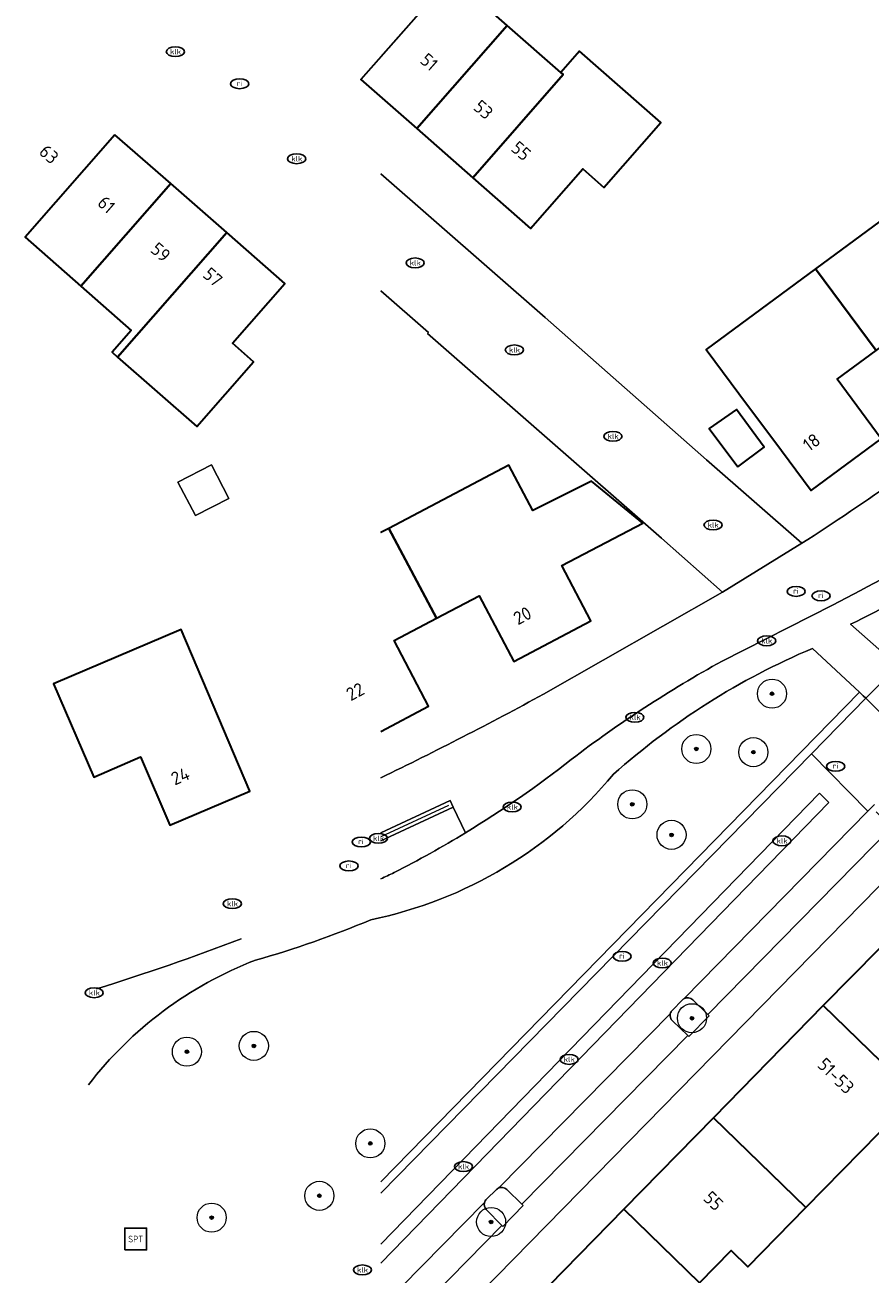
# Model space of a CAD drawing. Header units: metres. Extents: x 103671 to 105190, y 427150 to 429171.
# Tile 87 of 256: x 103672 to 103730, y 427876 to 427962. Entities that reach past the tile are written whole.
import ezdxf
from ezdxf.enums import TextEntityAlignment as Align

# ---------------------------------------------------------------- set-up
doc = ezdxf.new("R2010")
doc.units = ezdxf.units.M
for name, color, linetype, lineweight in [('B-WE-GR-BEPLANTING_CULTUUR_HEESTERS-GV', 253, 'Continuous', 18), ('B-WE-GR-BOOM-S', 253, 'Continuous', 25), ('B-WE-GR-HAAG-GV', 253, 'Continuous', 13), ('B-WE-IE-MEUBILAIR-S', 253, 'Continuous', 25), ('B-WE-IE-MEUBILAIR_WEGMEUBILAIR-S', 253, 'Continuous', 25), ('B-WE-OG-BEBOUWING-GV', 253, 'Continuous', 35), ('B-WE-OG-BEBOUWING-T18', 7, 'Continuous', 18), ('B-WE-OG-BEBOUWING_OVERBOUWING-GV', 253, 'Continuous', 18), ('B-WE-OG-TERREIN_BEGROEID-GV', 253, 'Continuous', 18), ('B-WE-OG-TERREIN_ERF-GV', 253, 'Continuous', 18), ('B-WE-RI-HWA_GOOT_MOLGOOT-G', 253, 'Continuous', 18), ('B-WE-VH-GESLOTENVERHARDING_ASFALT-GV', 253, 'Continuous', 18), ('B-WE-VH-ONVERHARD_ZAND-GV', 253, 'Continuous', 18), ('B-WE-VH-OPENVERHARDING-GV', 253, 'Continuous', 18), ('B-WE-VH-OPENVERHARDING_BETONSTRAATSTEEN-GV', 253, 'Continuous', 18)]:
    doc.layers.add(name, color=color, linetype=linetype, lineweight=lineweight)
doc.styles.add('NLCS-ISO', font='NLCS-ISO.ttf')
doc.styles.add('NLCS-ISO-M500-T18', font='NLCS-ISO.ttf', dxfattribs={"height": 0.9})

# ---------------------------------------------------------------- blocks, each defined once
blk = doc.blocks.new('SIE-MEUBILAIR_PUT_KOLK-SO')
blk.add_ellipse((0, 0), major_axis=(1.25, 0), ratio=0.54)
at = {"style": 'NLCS-ISO'}
blk.add_text('klk', height=0.75, dxfattribs=at).set_placement((0.03, 0), align=Align.MIDDLE_CENTER)
blk = doc.blocks.new('SIE-MEUBILAIR_PUT_RIOOLPUT-SO')
blk.add_ellipse((0, 0), major_axis=(1.25, 0), ratio=0.54)
at = {"style": 'NLCS-ISO'}
blk.add_text('ri', height=0.75, dxfattribs=at).set_placement((-0.04, 0.07), align=Align.MIDDLE_CENTER)
blk = doc.blocks.new('SIE-WEG_SPEELTOESTEL-SO')
at = {"flags": 128}
blk.add_lwpolyline([(-3.75, -3.75), (3.75, -3.75), (3.75, 3.75), (-3.75, 3.75)], close=True, dxfattribs=at)
at = {"style": 'NLCS-ISO'}
blk.add_text('SPT', height=2.25, dxfattribs=at).set_placement((0, 0), align=Align.MIDDLE_CENTER)
blk = doc.blocks.new('SGR-BOOM_GBKN-SO')
at = {"linetype": 'ByBlock', "lineweight": 18}
h = blk.add_hatch(color=0, dxfattribs=at)
h.dxf.hatch_style = 1
edge = h.paths.add_edge_path()
edge.add_arc((0, 0), 0.25, 0, 360)
at = {"color": 0, "linetype": 'ByBlock', "lineweight": 18}
for radius in [2, 0.25]:
    blk.add_circle((0, 0), radius, dxfattribs=at)
at = {"color": 0, "linetype": 'ByBlock', "lineweight": 18, "style": 'NLCS-ISO'}
blk.add_attdef('SOORT', (2.5, 0), '', height=1.5, dxfattribs=at)

msp = doc.modelspace()

# ---------------------------------------------------------------- linework, layer by layer
at = {"layer": 'B-WE-GR-BEPLANTING_CULTUUR_HEESTERS-GV', "flags": 128}
msp.add_lwpolyline([(103696.327, 427881.386), (103725.906, 427911.562), (103729.651, 427915.382), (103729.466, 427915.554), (103729.202, 427915.801), (103696.327, 427882.15)], dxfattribs=at)
at = {"layer": 'B-WE-GR-HAAG-GV', "flags": 128}
for points in [[(103717.051, 427894.662), (103716.338, 427893.933)], [(103718.884, 427893.573), (103718.795, 427893.66), (103717.758, 427894.67)], [(103716.354, 427893.218), (103717.425, 427892.219), (103717.495, 427892.154), (103718.884, 427893.573)], [(103704.278, 427881.642), (103703.581, 427880.969)], [(103706.11, 427880.527), (103706.021, 427880.614), (103704.976, 427881.639)], [(103703.569, 427880.261), (103704.637, 427879.158), (103704.704, 427879.089), (103706.11, 427880.527)]]:
    msp.add_lwpolyline(points, dxfattribs=at)
at = {"layer": 'B-WE-GR-HAAG-GV'}
for points in [[(103717.151, 427894.741, 0.062563), (103717.051, 427894.662)], [(103717.758, 427894.67, 0.339808), (103717.151, 427894.741)], [(103716.212, 427893.71, 0.274188), (103716.354, 427893.218)], [(103716.338, 427893.933, 0.127828), (103716.212, 427893.71)], [(103704.386, 427881.721, 0.068698), (103704.278, 427881.642)], [(103704.976, 427881.639, 0.329605), (103704.386, 427881.721)], [(103703.443, 427880.725, 0.257382), (103703.569, 427880.261)], [(103703.581, 427880.969, 0.146908), (103703.443, 427880.725)]]:
    msp.add_lwpolyline(points, format="xyb", dxfattribs=at)
at = {"layer": 'B-WE-OG-BEBOUWING-GV', "flags": 128}
for points in [[(103696.327, 427959.45), (103701.172, 427964.972), (103697.337, 427968.336), (103696.327, 427967.185)], [(103696.327, 427913.111), (103699.61, 427914.838), (103697.234, 427919.352), (103700.157, 427920.89), (103696.872, 427927.053), (103696.327, 427926.766)]]:
    msp.add_lwpolyline(points, dxfattribs=at)
for points in [[(103701.172, 427964.972), (103694.958, 427957.889), (103698.792, 427954.525), (103705.006, 427961.608)], [(103705.006, 427961.608), (103698.792, 427954.525), (103702.636, 427951.153), (103708.85, 427958.234), (103708.691, 427958.374)], [(103702.636, 427951.153), (103706.612, 427947.665), (103710.2, 427951.755), (103711.644, 427950.488), (103715.555, 427954.946), (103709.977, 427959.839), (103708.691, 427958.374), (103708.85, 427958.234)], [(103678.057, 427954.108), (103671.876, 427947.06), (103675.712, 427943.694), (103681.894, 427950.743)], [(103678.236, 427938.83), (103685.734, 427947.375), (103681.894, 427950.743), (103675.712, 427943.694), (103679.181, 427940.65), (103677.867, 427939.153)], [(103726.197, 427944.891), (103730.345, 427939.273), (103733.002, 427941.23), (103736.027, 427937.125), (103740.856, 427940.676), (103733.684, 427950.409)], [(103685.734, 427947.375), (103678.236, 427938.83), (103683.678, 427934.055), (103687.582, 427938.505), (103686.124, 427939.784), (103689.719, 427943.881)], [(103730.345, 427939.273), (103726.197, 427944.891), (103718.678, 427939.35), (103721.518, 427935.534), (103723.315, 427933.12), (103725.892, 427929.657), (103730.711, 427933.207), (103727.685, 427937.313)], [(103720.847, 427931.276), (103722.657, 427932.628), (103720.766, 427935.228), (103718.889, 427933.915)], [(103696.872, 427927.053), (103700.157, 427920.89), (103703.078, 427922.427), (103705.453, 427917.915), (103710.761, 427920.702), (103708.755, 427924.512), (103714.315, 427927.419), (103710.808, 427930.311), (103706.771, 427928.281), (103705.129, 427931.4)], [(103679.808, 427911.351), (103681.823, 427906.663), (103687.333, 427909.01), (103682.603, 427920.116), (103673.827, 427916.378), (103676.604, 427909.964)], [(103736.9, 427892.006), (103730.553, 427898.178), (103726.726, 427894.271), (103733.072, 427888.099)], [(103719.175, 427886.562), (103725.52, 427880.394), (103733.072, 427888.099), (103726.726, 427894.271)], [(103725.52, 427880.394), (103719.175, 427886.562), (103713.017, 427880.276), (103718.218, 427875.229), (103720.388, 427877.443), (103721.53, 427876.323)], [(103713.165, 427867.788), (103717.19, 427871.895), (103716.048, 427873.015), (103718.218, 427875.229), (103713.017, 427880.276), (103706.859, 427873.99)]]:
    msp.add_lwpolyline(points, close=True, dxfattribs=at)
at = {"layer": 'B-WE-OG-BEBOUWING_OVERBOUWING-GV', "flags": 128}
msp.add_lwpolyline([(103683.581, 427927.931), (103685.876, 427929.11), (103684.692, 427931.415), (103682.379, 427930.227)], close=True, dxfattribs=at)
at = {"layer": 'B-WE-OG-TERREIN_BEGROEID-GV'}
for points in [[(103740.962, 427927.926, -0.042522), (103728.595, 427920.466)], [(103725.976, 427918.809, 0.082102), (103712.305, 427910.162)], [(103712.305, 427910.162, -0.170056), (103695.633, 427900.167)], [(103695.633, 427900.167, -0.030384), (103687.707, 427897.386)], [(103687.707, 427897.386, 0.13858), (103676.233, 427888.814)]]:
    msp.add_lwpolyline(points, format="xyb", dxfattribs=at)
at = {"layer": 'B-WE-OG-TERREIN_BEGROEID-GV', "flags": 128}
for points in [[(103728.595, 427920.466), (103731.318, 427918.075), (103740.962, 427927.926)], [(103729.202, 427915.801), (103725.976, 427918.809)], [(103696.327, 427882.15), (103729.202, 427915.801)]]:
    msp.add_lwpolyline(points, dxfattribs=at)
at = {"layer": 'B-WE-OG-TERREIN_ERF-GV', "flags": 128}
for points in [[(103696.327, 427969.222), (103697.337, 427968.336), (103701.172, 427964.972), (103705.006, 427961.608), (103708.691, 427958.374), (103709.977, 427959.839), (103715.555, 427954.946), (103711.644, 427950.488), (103710.2, 427951.755), (103706.612, 427947.665), (103702.636, 427951.153), (103698.792, 427954.525), (103696.327, 427956.688)], [(103696.327, 427951.425), (103707.612, 427941.557), (103718.695, 427931.76), (103725.248, 427926.032)], [(103707.509, 427915.666), (103719.788, 427922.674), (103715.608, 427926.394), (103699.524, 427940.456), (103699.598, 427940.509), (103696.327, 427943.374)], [(103696.327, 427926.766), (103696.872, 427927.053), (103705.129, 427931.4), (103706.771, 427928.281), (103710.808, 427930.311), (103714.315, 427927.419), (103708.755, 427924.512), (103710.761, 427920.702), (103705.453, 427917.915), (103703.078, 427922.427), (103700.157, 427920.89), (103697.234, 427919.352), (103699.61, 427914.838), (103696.327, 427913.111)], [(103696.327, 427863.239), (103699.294, 427866.267), (103706.859, 427873.99), (103713.017, 427880.276), (103719.175, 427886.562), (103726.726, 427894.271), (103730.553, 427898.178), (103734.381, 427902.085), (103738.153, 427905.936), (103741.924, 427909.786), (103745.468, 427913.403), (103744.026, 427914.802), (103748.301, 427919.136), (103747.584, 427919.838), (103696.327, 427867.538)], [(103733.072, 427888.099), (103725.52, 427880.394), (103721.53, 427876.323), (103720.388, 427877.443), (103718.218, 427875.229)]]:
    msp.add_lwpolyline(points, dxfattribs=at)
for points in [[(103726.197, 427944.891), (103733.684, 427950.409), (103740.856, 427940.676), (103736.027, 427937.125), (103733.002, 427941.23), (103730.345, 427939.273), (103727.685, 427937.313), (103730.711, 427933.207), (103725.892, 427929.657), (103723.315, 427933.12), (103721.518, 427935.534), (103718.678, 427939.35)], [(103720.847, 427931.276), (103718.889, 427933.915), (103720.766, 427935.228), (103722.657, 427932.628)], [(103683.581, 427927.931), (103682.379, 427930.227), (103684.692, 427931.415), (103685.876, 427929.11)], [(103679.808, 427911.351), (103676.604, 427909.964), (103673.827, 427916.378), (103682.603, 427920.116), (103687.333, 427909.01), (103681.823, 427906.663)]]:
    msp.add_lwpolyline(points, close=True, dxfattribs=at)
at = {"layer": 'B-WE-OG-TERREIN_ERF-GV'}
for points in [[(103725.248, 427926.032, 0.019495), (103738.327, 427935.215)], [(103696.327, 427909.922, 0.011559), (103707.509, 427915.666)]]:
    msp.add_lwpolyline(points, format="xyb", dxfattribs=at)
at = {"layer": 'B-WE-RI-HWA_GOOT_MOLGOOT-G', "flags": 128}
msp.add_lwpolyline([(103700.966, 427908.021), (103696.327, 427905.858)], dxfattribs=at)
at = {"layer": 'B-WE-VH-GESLOTENVERHARDING_ASFALT-GV'}
for points in [[(103741.955, 427930.859, -0.044094), (103727.366, 427921.791)], [(103728.595, 427920.466, 0.042522), (103740.962, 427927.926)], [(103712.305, 427910.162, -0.082102), (103725.976, 427918.809)], [(103719.771, 427917.937, 0.037613), (103709.407, 427911.177)], [(103709.407, 427911.177, -0.029809), (103702.15, 427906.144)], [(103695.633, 427900.167, 0.170056), (103712.305, 427910.162)], [(103702.15, 427906.144, -0.018949), (103697.238, 427903.407)], [(103697.238, 427903.407, -0.001667), (103696.327, 427902.976, -0.001667)], [(103687.707, 427897.386, 0.030384), (103695.633, 427900.167)], [(103686.72, 427898.863, -0.017802), (103676.783, 427895.42)], [(103676.233, 427888.814, -0.13858), (103687.707, 427897.386)]]:
    msp.add_lwpolyline(points, format="xyb", dxfattribs=at)
at = {"layer": 'B-WE-VH-GESLOTENVERHARDING_ASFALT-GV', "flags": 128}
for points in [[(103727.366, 427921.791), (103719.771, 427917.937)], [(103725.976, 427918.809), (103729.202, 427915.801), (103729.466, 427915.554), (103729.651, 427915.382), (103731.84, 427917.616), (103731.318, 427918.075), (103728.595, 427920.466)]]:
    msp.add_lwpolyline(points, dxfattribs=at)
at = {"layer": 'B-WE-VH-ONVERHARD_ZAND-GV', "flags": 128}
for points in [[(103717.051, 427894.662), (103716.338, 427893.933)], [(103718.884, 427893.573), (103718.795, 427893.66), (103717.758, 427894.67)], [(103716.354, 427893.218), (103717.425, 427892.219), (103717.495, 427892.154), (103718.884, 427893.573)], [(103704.278, 427881.642), (103703.581, 427880.969)], [(103706.11, 427880.527), (103706.021, 427880.614), (103704.976, 427881.639)], [(103703.569, 427880.261), (103704.637, 427879.158), (103704.704, 427879.089), (103706.11, 427880.527)]]:
    msp.add_lwpolyline(points, dxfattribs=at)
at = {"layer": 'B-WE-VH-ONVERHARD_ZAND-GV'}
for points in [[(103717.151, 427894.741, 0.062563), (103717.051, 427894.662)], [(103717.758, 427894.67, 0.339808), (103717.151, 427894.741)], [(103716.212, 427893.71, 0.274188), (103716.354, 427893.218)], [(103716.338, 427893.933, 0.127828), (103716.212, 427893.71)], [(103704.386, 427881.721, 0.068698), (103704.278, 427881.642)], [(103704.976, 427881.639, 0.329605), (103704.386, 427881.721)], [(103703.443, 427880.725, 0.257382), (103703.569, 427880.261)], [(103703.581, 427880.969, 0.146908), (103703.443, 427880.725)]]:
    msp.add_lwpolyline(points, format="xyb", dxfattribs=at)
at = {"layer": 'B-WE-VH-OPENVERHARDING-GV', "flags": 128}
for points in [[(103696.327, 427943.374), (103699.598, 427940.509), (103699.524, 427940.456), (103715.608, 427926.394), (103719.788, 427922.674), (103725.248, 427926.032), (103718.695, 427931.76), (103707.612, 427941.557), (103696.327, 427951.425)], [(103753.131, 427931.558), (103744.405, 427922.654), (103745.941, 427921.229), (103744.94, 427920.196), (103744.897, 427920.235), (103732.802, 427907.965), (103732.893, 427907.88), (103731.51, 427906.466), (103731.442, 427906.532), (103718.795, 427893.66), (103718.884, 427893.573), (103717.495, 427892.154), (103717.425, 427892.219), (103706.021, 427880.614), (103706.11, 427880.527), (103704.704, 427879.089), (103704.637, 427879.158), (103696.327, 427870.678)], [(103696.327, 427867.538), (103747.584, 427919.838), (103751.888, 427924.229)]]:
    msp.add_lwpolyline(points, dxfattribs=at)
at = {"layer": 'B-WE-VH-OPENVERHARDING_BETONSTRAATSTEEN-GV', "flags": 128}
for points in [[(103758.976, 427937.414), (103758.985, 427937.424), (103771.018, 427949.714), (103767.066, 427953.596), (103765.746, 427952.206), (103760.597, 427946.951), (103742.144, 427928.128), (103731.84, 427917.616), (103729.651, 427915.382), (103733.567, 427911.532), (103743.627, 427921.767), (103743.634, 427921.774)], [(103725.248, 427926.032), (103719.788, 427922.674), (103707.509, 427915.666)], [(103719.771, 427917.937), (103727.366, 427921.791)], [(103731.126, 427909.048), (103731.14, 427909.062), (103733.567, 427911.532), (103729.651, 427915.382), (103725.906, 427911.562), (103729.788, 427907.622), (103730.217, 427908.06), (103730.236, 427908.079)], [(103717.151, 427894.741), (103717.195, 427894.785), (103729.788, 427907.622), (103725.906, 427911.562), (103696.327, 427881.386)], [(103696.327, 427876.577), (103727.102, 427908.222), (103726.453, 427908.854), (103696.327, 427877.876)], [(103696.327, 427877.876), (103726.453, 427908.854), (103727.102, 427908.222), (103696.327, 427876.577)], [(103696.327, 427905.581), (103701.302, 427907.901), (103701.085, 427908.351), (103696.327, 427906.133)], [(103696.327, 427906.133), (103701.085, 427908.351), (103701.302, 427907.901), (103702.15, 427906.144)], [(103702.15, 427906.144), (103701.302, 427907.901), (103696.327, 427905.581)], [(103730.236, 427908.079), (103730.217, 427908.06), (103729.788, 427907.622), (103717.195, 427894.785), (103717.151, 427894.741)], [(103717.758, 427894.67), (103718.795, 427893.66), (103731.442, 427906.532), (103730.367, 427907.577)], [(103716.338, 427893.933), (103717.051, 427894.662)], [(103716.212, 427893.71), (103716.206, 427893.704), (103704.443, 427881.779), (103704.386, 427881.721)], [(103704.386, 427881.721), (103704.443, 427881.779), (103716.206, 427893.704), (103716.212, 427893.71)], [(103717.425, 427892.219), (103716.354, 427893.218)], [(103704.976, 427881.639), (103706.021, 427880.614), (103717.425, 427892.219)], [(103703.581, 427880.969), (103704.278, 427881.642)], [(103703.443, 427880.725), (103703.432, 427880.715), (103696.327, 427873.511)], [(103696.327, 427873.511), (103703.432, 427880.715), (103703.443, 427880.725)], [(103704.637, 427879.158), (103703.569, 427880.261)], [(103696.327, 427870.678), (103704.637, 427879.158)]]:
    msp.add_lwpolyline(points, dxfattribs=at)
at = {"layer": 'B-WE-VH-OPENVERHARDING_BETONSTRAATSTEEN-GV'}
for points in [[(103738.327, 427935.215, -0.019495), (103725.248, 427926.032)], [(103727.366, 427921.791, 0.044094), (103741.955, 427930.859)], [(103709.407, 427911.177, -0.037613), (103719.771, 427917.937)], [(103707.509, 427915.666, -0.011559), (103696.327, 427909.922, -0.011559)], [(103702.15, 427906.144, 0.029809), (103709.407, 427911.177)], [(103697.238, 427903.407, 0.018949), (103702.15, 427906.144)], [(103696.327, 427902.976, 0.001667), (103697.238, 427903.407)], [(103676.783, 427895.42, 0.017802), (103686.72, 427898.863)], [(103717.051, 427894.662, -0.062563), (103717.151, 427894.741)], [(103717.151, 427894.741, -0.339808), (103717.758, 427894.67)], [(103716.354, 427893.218, -0.274188), (103716.212, 427893.71)], [(103716.212, 427893.71, -0.127828), (103716.338, 427893.933)], [(103704.278, 427881.642, -0.068698), (103704.386, 427881.721)], [(103704.386, 427881.721, -0.329605), (103704.976, 427881.639)], [(103703.569, 427880.261, -0.257382), (103703.443, 427880.725)], [(103703.443, 427880.725, -0.146908), (103703.581, 427880.969)]]:
    msp.add_lwpolyline(points, format="xyb", dxfattribs=at)

# ---------------------------------------------------------------- block references
at = {"layer": 'B-WE-GR-BOOM-S', "xscale": 0.5, "yscale": 0.5, "zscale": 0.5}
for p in [(103723.2, 427915.7), (103718, 427911.9), (103721.919, 427911.681), (103713.6, 427908.1), (103716.3, 427906), (103717.7, 427893.4), (103687.6, 427891.5), (103683, 427891.1), (103695.6, 427884.8), (103692.1, 427881.2), (103684.7, 427879.7), (103703.9, 427879.4)]:
    msp.add_blockref('SGR-BOOM_GBKN-SO', p, dxfattribs=at)
at = {"layer": 'B-WE-IE-MEUBILAIR-S', "xscale": 0.5, "yscale": 0.5, "zscale": 0.5}
for name, p in [('SIE-MEUBILAIR_PUT_KOLK-SO', (103682.21, 427959.81)), ('SIE-MEUBILAIR_PUT_RIOOLPUT-SO', (103686.623, 427957.604)), ('SIE-MEUBILAIR_PUT_KOLK-SO', (103690.54, 427952.45)), ('SIE-MEUBILAIR_PUT_KOLK-SO', (103698.68, 427945.3)), ('SIE-MEUBILAIR_PUT_KOLK-SO', (103705.5, 427939.32)), ('SIE-MEUBILAIR_PUT_KOLK-SO', (103712.27, 427933.38)), ('SIE-MEUBILAIR_PUT_KOLK-SO', (103719.15, 427927.29)), ('SIE-MEUBILAIR_PUT_RIOOLPUT-SO', (103724.857, 427922.724)), ('SIE-MEUBILAIR_PUT_RIOOLPUT-SO', (103726.572, 427922.424)), ('SIE-MEUBILAIR_PUT_KOLK-SO', (103722.83, 427919.33)), ('SIE-MEUBILAIR_PUT_KOLK-SO', (103713.78, 427914.08)), ('SIE-MEUBILAIR_PUT_RIOOLPUT-SO', (103727.574, 427910.703)), ('SIE-MEUBILAIR_PUT_KOLK-SO', (103705.35, 427907.91)), ('SIE-MEUBILAIR_PUT_KOLK-SO', (103696.16, 427905.76)), ('SIE-MEUBILAIR_PUT_RIOOLPUT-SO', (103694.981, 427905.512)), ('SIE-MEUBILAIR_PUT_KOLK-SO', (103723.88, 427905.59)), ('SIE-MEUBILAIR_PUT_RIOOLPUT-SO', (103694.136, 427903.868)), ('SIE-MEUBILAIR_PUT_KOLK-SO', (103686.12, 427901.27)), ('SIE-MEUBILAIR_PUT_RIOOLPUT-SO', (103712.907, 427897.648)), ('SIE-MEUBILAIR_PUT_KOLK-SO', (103715.66, 427897.19)), ('SIE-MEUBILAIR_PUT_KOLK-SO', (103676.63, 427895.15)), ('SIE-MEUBILAIR_PUT_KOLK-SO', (103709.26, 427890.57)), ('SIE-MEUBILAIR_PUT_KOLK-SO', (103702, 427883.21)), ('SIE-MEUBILAIR_PUT_KOLK-SO', (103695.06, 427876.11))]:
    msp.add_blockref(name, p, dxfattribs=at)
at = {"layer": 'B-WE-IE-MEUBILAIR_WEGMEUBILAIR-S', "xscale": 0.2, "yscale": 0.2, "zscale": 0.2}
msp.add_blockref('SIE-WEG_SPEELTOESTEL-SO', (103679.484, 427878.231), dxfattribs=at)

# ---------------------------------------------------------------- texts
at = {"layer": 'B-WE-OG-BEBOUWING-T18', "style": 'NLCS-ISO-M500-T18'}
for s, rotation, p in [('51', 318.7, (103699.643, 427959.1)), ('53', 318.7, (103703.372, 427955.829)), ('63', 318.7, (103673.525, 427952.762)), ('55', 318.7, (103705.964, 427952.991)), ('61', 318.7, (103677.469, 427949.304)), ('59', 318.7, (103681.198, 427946.033)), ('57', 318.7, (103684.784, 427944.322)), ('18', 36.4, (103725.914, 427932.974)), ('20', 27.8, (103706.051, 427921.063)), ('22', 27.8, (103694.561, 427915.842)), ('24', 23.1, (103682.547, 427910.038)), ('51-53', 315.6, (103727.593, 427889.44)), ('55', 315.6, (103719.176, 427880.848))]:
    msp.add_text(s, height=0.9, rotation=rotation, dxfattribs=at).set_placement(p, align=Align.MIDDLE)

doc.saveas('drawing.dxf')
